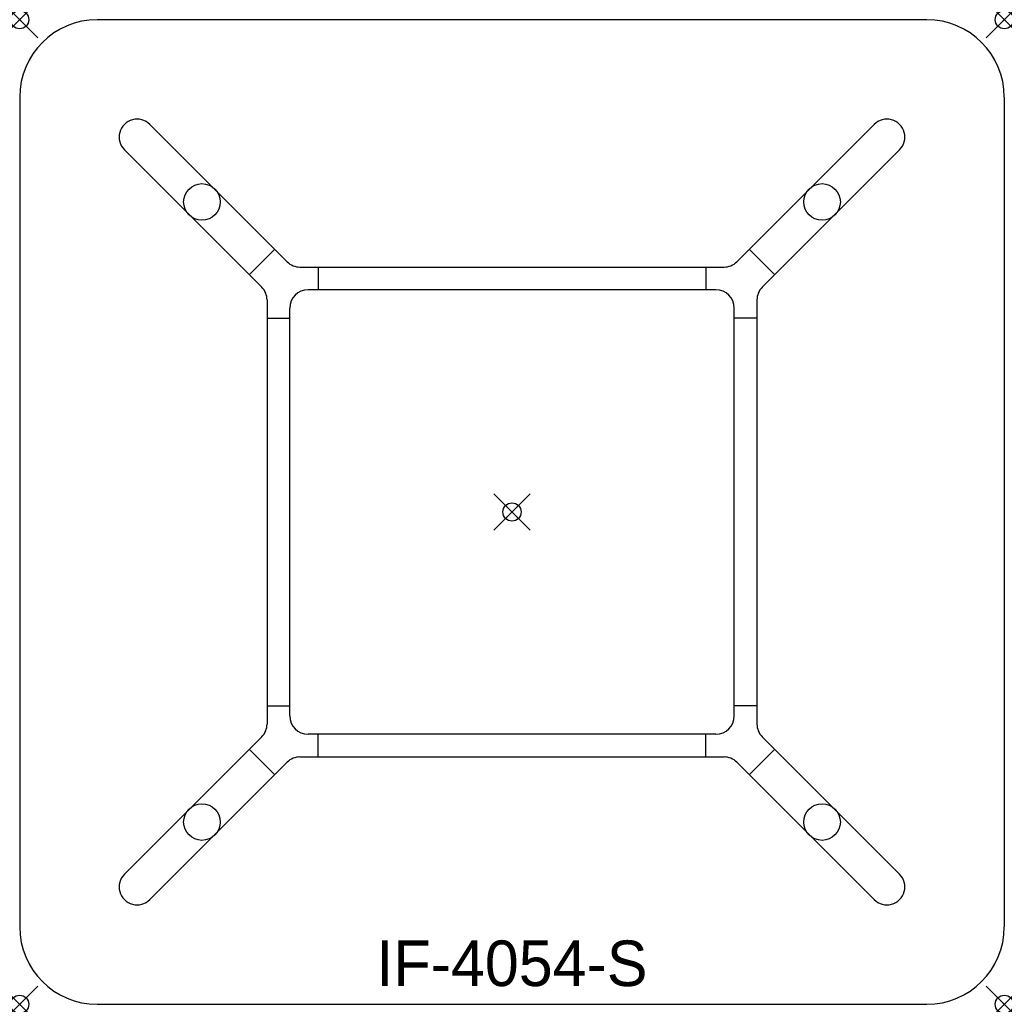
# Model space of a CAD drawing. Header units: inches. Extents: x 0 to 54, y -54 to 0.
import ezdxf
from ezdxf.enums import TextEntityAlignment as Align

# ---------------------------------------------------------------- set-up
doc = ezdxf.new("R2010")
doc.units = ezdxf.units.IN
doc.header["$PDMODE"] = 35
doc.layers.add('AFUCH-P', color=2, linetype='Continuous')
doc.layers.add('AFUCH-P-TN', color=2, linetype='Continuous')

msp = doc.modelspace()

# ---------------------------------------------------------------- linework, layer by layer
at = {"layer": 'AFUCH-P'}
for p, q in [((49.75, 0), (4.25, 0)), ((0, -4.25), (0, -49.75)), ((54, -4.25), (54, -49.75)), ((14.666, -13.274), (7.134, -5.742)), ((39.334, -13.274), (46.866, -5.742)), ((13.274, -14.666), (5.742, -7.134)), ((40.726, -14.666), (48.258, -7.134)), ((13.985, -12.593), (12.593, -13.985)), ((40.015, -12.593), (41.407, -13.985)), ((15.373, -13.567), (38.627, -13.567)), ((16.375, -13.567), (16.375, -14.817)), ((37.625, -13.567), (37.625, -14.817)), ((38.183, -14.817), (15.817, -14.817)), ((13.567, -15.373), (13.567, -38.627)), ((40.433, -15.373), (40.433, -38.627)), ((14.817, -38.183), (14.817, -15.817)), ((39.183, -38.183), (39.183, -15.817)), ((13.567, -16.375), (14.817, -16.375)), ((40.433, -16.375), (39.183, -16.375)), ((13.567, -37.625), (14.817, -37.625)), ((40.433, -37.625), (39.183, -37.625)), ((13.274, -39.334), (5.742, -46.866)), ((38.183, -39.183), (15.817, -39.183)), ((16.375, -40.433), (16.375, -39.183)), ((37.625, -40.433), (37.625, -39.183)), ((40.726, -39.334), (48.258, -46.866)), ((12.593, -40.015), (13.985, -41.407)), ((15.373, -40.433), (38.627, -40.433)), ((41.407, -40.015), (40.015, -41.407)), ((14.666, -40.726), (7.134, -48.258)), ((39.334, -40.726), (46.866, -48.258)), ((4.25, -54), (49.75, -54))]:
    msp.add_line(p, q, dxfattribs=at)
for centre in [(9.996, -9.996), (44.004, -9.996), (9.996, -44.004), (44.004, -44.004)]:
    msp.add_circle(centre, 1.004, dxfattribs=at)
for centre, radius, start, end in [((4.25, -4.25), 4.25, 90, 180), ((49.75, -4.25), 4.25, 0, 90), ((6.438, -6.438), 0.984, 45, 225.0009), ((47.562, -6.438), 0.984, 314.9991, 135), ((15.373, -12.567), 1, 225, 270), ((38.627, -12.567), 1, 270, 315), ((12.567, -15.373), 1, 0, 45), ((15.817, -15.817), 1, 90, 180), ((38.183, -15.817), 1, 360, 90), ((41.433, -15.373), 1, 135, 180), ((15.817, -38.183), 1, 180, 270), ((38.183, -38.183), 1, 270, 360), ((12.567, -38.627), 1, 315, 360), ((41.433, -38.627), 1, 180, 225), ((15.373, -41.433), 1, 90, 135), ((38.627, -41.433), 1, 45, 90), ((6.438, -47.562), 0.984, 134.9991, 315), ((47.562, -47.562), 0.984, 225, 45.0009), ((4.25, -49.75), 4.25, 180, 270), ((49.75, -49.75), 4.25, 270, 0)]:
    msp.add_arc(centre, radius, start, end, dxfattribs=at)
for p in [(0, 0), (54, 0), (27, -27), (0, -54), (54, -54)]:
    msp.add_point(p, dxfattribs=at)

# ---------------------------------------------------------------- texts
at = {"layer": 'AFUCH-P-TN'}
msp.add_text('IF-4054-S', height=2.5, dxfattribs=at).set_placement((27, -53), align=Align.CENTER)

doc.saveas('drawing.dxf')
